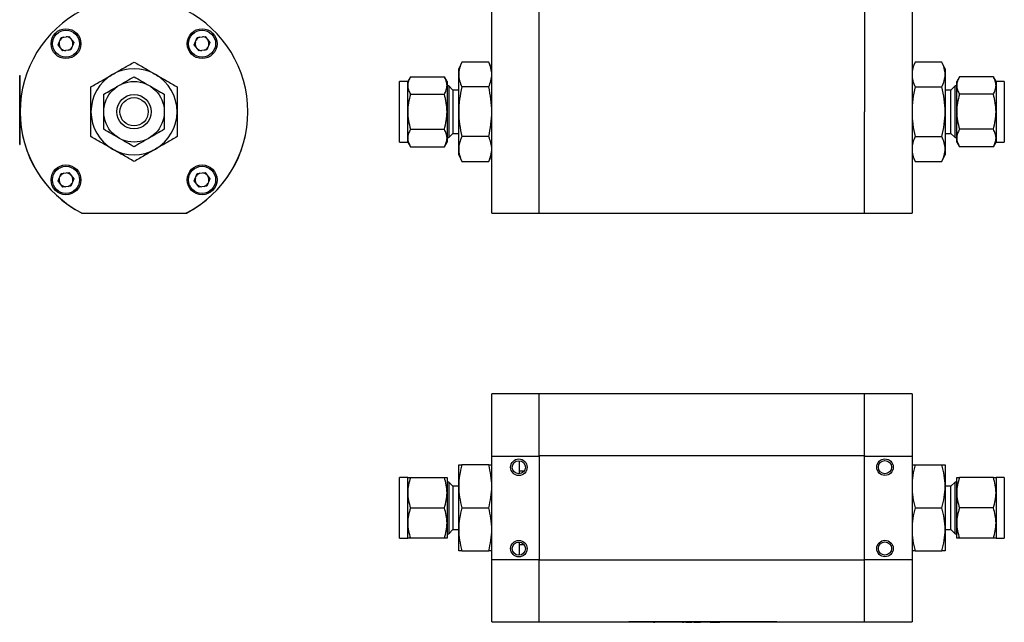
# Model space of a CAD drawing. Header units: inches. Extents: x 1 to 15.3, y 1.1 to 10.4.
# Tile 1 of 12: x 1 to 8.2, y 1.1 to 5.4. Entities that reach past the tile are written whole.
import ezdxf

# ---------------------------------------------------------------- set-up
doc = ezdxf.new("R2010")
doc.units = ezdxf.units.IN
doc.header["$MEASUREMENT"] = 0

msp = doc.modelspace()

# ---------------------------------------------------------------- linework, layer by layer
at = {"color": 7, "linetype": 'Continuous', "lineweight": 25}
for p, q in [((4.4535, 4.0236), (4.4535, 5.496)), ((4.798, 4.7595), (4.798, 5.496)), ((7.1602, 5.496), (7.1602, 4.7595)), ((7.5047, 5.496), (7.5047, 4.0236)), ((1.3055, 5.2463), (1.3272, 5.2989)), ((1.3272, 5.2989), (1.3835, 5.3063)), ((1.3835, 5.3063), (1.4182, 5.2613)), ((2.2935, 5.2463), (2.3152, 5.2989)), ((2.3152, 5.2989), (2.3715, 5.3063)), ((2.3715, 5.3063), (2.4062, 5.2613)), ((1.3401, 5.2013), (1.3055, 5.2463)), ((1.4182, 5.2613), (1.3965, 5.2088)), ((2.3281, 5.2013), (2.2935, 5.2463)), ((2.4062, 5.2613), (2.3845, 5.2088)), ((1.3965, 5.2088), (1.3401, 5.2013)), ((2.3845, 5.2088), (2.3281, 5.2013)), ((4.2361, 5.1207), (4.2135, 5.0723)), ((4.431, 5.1207), (4.2361, 5.1207)), ((4.4535, 5.0723), (4.431, 5.1207)), ((7.5273, 5.1207), (7.5047, 5.0723)), ((7.7222, 5.1207), (7.5273, 5.1207)), ((7.7447, 5.0723), (7.7222, 5.1207)), ((1.0259, 4.5223), (1.0259, 5.0223)), ((1.0259, 5.0223), (1.0284, 5.0223)), ((1.0284, 4.5223), (1.0284, 5.0223)), ((3.8632, 5.0138), (3.8435, 4.9798)), ((3.8632, 5.0138), (4.1089, 5.0138)), ((4.1285, 4.9798), (4.1089, 5.0138)), ((4.2135, 5.0304), (4.2135, 5.0723)), ((4.2135, 4.7598), (4.2135, 5.0304)), ((7.7447, 5.0723), (7.7447, 5.0304)), ((7.7447, 5.0304), (7.7447, 4.7598)), ((7.8494, 5.0138), (7.8297, 4.9798)), ((8.0951, 5.0138), (7.8494, 5.0138)), ((8.1147, 4.9798), (8.0951, 5.0138)), ((1.0257, 4.9733), (1.0257, 4.9794)), ((1.0259, 4.9794), (1.0257, 4.9794)), ((1.0259, 4.9715), (1.0257, 4.9715)), ((1.0257, 4.9525), (1.0259, 4.9525)), ((1.0257, 4.945), (1.0257, 4.9525)), ((1.0257, 4.9429), (1.0259, 4.9429)), ((1.0257, 4.9115), (1.0257, 4.9429)), ((3.8435, 4.9798), (3.7835, 4.9798)), ((3.7835, 4.5398), (3.7835, 4.9798)), ((3.8435, 4.9503), (3.8435, 4.9798)), ((3.8435, 4.7598), (3.8435, 4.9503)), ((4.1285, 4.9798), (4.1285, 4.9503)), ((4.1285, 4.9503), (4.1285, 4.7598)), ((4.1413, 4.9473), (4.1285, 4.9473)), ((4.171, 4.9175), (4.1413, 4.9473)), ((4.1413, 4.9473), (4.1413, 4.6661)), ((4.431, 4.9402), (4.2361, 4.9402)), ((7.5273, 4.9402), (7.7222, 4.9402)), ((7.817, 4.9473), (7.7872, 4.9175)), ((7.8297, 4.9473), (7.817, 4.9473)), ((7.817, 4.8536), (7.817, 4.9473)), ((7.8297, 4.9503), (7.8297, 4.9798)), ((7.8297, 4.7598), (7.8297, 4.9503)), ((8.1747, 4.9798), (8.1147, 4.9798)), ((8.1147, 4.9798), (8.1147, 4.9503)), ((8.1147, 4.9503), (8.1147, 4.7598)), ((8.1747, 4.9798), (8.1747, 4.5398)), ((1.0257, 4.9115), (1.0259, 4.9115)), ((1.0257, 4.9074), (1.0257, 4.9098)), ((1.0259, 4.9074), (1.0257, 4.9074)), ((3.8632, 4.8868), (4.1089, 4.8868)), ((4.2135, 4.9175), (4.171, 4.9175)), ((4.171, 4.9175), (4.171, 4.6021)), ((7.7872, 4.9175), (7.7447, 4.9175)), ((7.7872, 4.6021), (7.7872, 4.9175)), ((8.0951, 4.8868), (7.8494, 4.8868)), ((7.817, 4.5723), (7.817, 4.8536)), ((1.0257, 4.7859), (1.0259, 4.7859)), ((1.0257, 4.7859), (1.0257, 4.7753)), ((1.0257, 4.7647), (1.0257, 4.7753)), ((1.0259, 4.7753), (1.0257, 4.7753)), ((1.0257, 4.7647), (1.0259, 4.7647)), ((1.0257, 4.7541), (1.0257, 4.7647)), ((1.0257, 4.7541), (1.0259, 4.7541)), ((1.0257, 4.7373), (1.0257, 4.7541)), ((1.0259, 4.7373), (1.0257, 4.7373)), ((1.0257, 4.7373), (1.0257, 4.7223)), ((1.0257, 4.7223), (1.0259, 4.7223)), ((1.0257, 4.7148), (1.0257, 4.7223)), ((3.8435, 4.5693), (3.8435, 4.7598)), ((4.1285, 4.7598), (4.1285, 4.5693)), ((4.2135, 4.4892), (4.2135, 4.7598)), ((4.798, 4.025), (4.798, 4.7595)), ((7.1602, 4.025), (7.1602, 4.7595)), ((7.7447, 4.7598), (7.7447, 4.4892)), ((7.8297, 4.5693), (7.8297, 4.7598)), ((8.1147, 4.7598), (8.1147, 4.5693)), ((1.0259, 4.7148), (1.0257, 4.7148)), ((1.0257, 4.7148), (1.0257, 4.7073)), ((1.0257, 4.6923), (1.0257, 4.7073)), ((1.0259, 4.7073), (1.0257, 4.7073)), ((1.0259, 4.6923), (1.0257, 4.6923)), ((1.0257, 4.6755), (1.0257, 4.6923)), ((1.0257, 4.6755), (1.0259, 4.6755)), ((1.0257, 4.6649), (1.0257, 4.6755)), ((1.0257, 4.6649), (1.0257, 4.6543)), ((1.0257, 4.6649), (1.0259, 4.6649)), ((1.0259, 4.6543), (1.0257, 4.6543)), ((1.0257, 4.6543), (1.0257, 4.6436)), ((4.1413, 4.6661), (4.1413, 4.5723)), ((1.0257, 4.6436), (1.0259, 4.6436)), ((3.8632, 4.6328), (4.1089, 4.6328)), ((4.1413, 4.5723), (4.171, 4.6021)), ((4.171, 4.6021), (4.2135, 4.6021)), ((4.431, 4.5794), (4.2361, 4.5794)), ((7.5273, 4.5794), (7.7222, 4.5794)), ((7.7447, 4.6021), (7.7872, 4.6021)), ((7.7872, 4.6021), (7.817, 4.5723)), ((8.0951, 4.6328), (7.8494, 4.6328)), ((1.0259, 4.5223), (1.0284, 4.5223)), ((3.7835, 4.5398), (3.8435, 4.5398)), ((3.8435, 4.5398), (3.8435, 4.5693)), ((3.8435, 4.5398), (3.8632, 4.5058)), ((3.8632, 4.5058), (4.1089, 4.5058)), ((4.1089, 4.5058), (4.1285, 4.5398)), ((4.1285, 4.5723), (4.1413, 4.5723)), ((4.1285, 4.5693), (4.1285, 4.5398)), ((7.817, 4.5723), (7.8297, 4.5723)), ((7.8297, 4.5398), (7.8297, 4.5693)), ((7.8297, 4.5398), (7.8494, 4.5058)), ((8.0951, 4.5058), (7.8494, 4.5058)), ((8.0951, 4.5058), (8.1147, 4.5398)), ((8.1147, 4.5693), (8.1147, 4.5398)), ((8.1147, 4.5398), (8.1747, 4.5398)), ((4.2135, 4.4473), (4.2135, 4.4892)), ((4.2135, 4.4473), (4.2361, 4.399)), ((4.431, 4.399), (4.4535, 4.4473)), ((7.5047, 4.4473), (7.5273, 4.399)), ((7.7222, 4.399), (7.7447, 4.4473)), ((7.7447, 4.4892), (7.7447, 4.4473)), ((4.2361, 4.399), (4.431, 4.399)), ((7.5273, 4.399), (7.7222, 4.399)), ((1.3055, 4.2583), (1.3272, 4.3109)), ((1.3272, 4.3109), (1.3835, 4.3183)), ((1.3835, 4.3183), (1.4182, 4.2733)), ((2.2935, 4.2583), (2.3152, 4.3109)), ((2.3152, 4.3109), (2.3715, 4.3183)), ((2.3715, 4.3183), (2.4062, 4.2733)), ((1.3401, 4.2133), (1.3055, 4.2583)), ((1.3965, 4.2208), (1.3401, 4.2133)), ((1.4182, 4.2733), (1.3965, 4.2208)), ((2.3281, 4.2133), (2.2935, 4.2583)), ((2.3845, 4.2208), (2.3281, 4.2133)), ((2.4062, 4.2733), (2.3845, 4.2208)), ((1.4758, 4.025), (1.4768, 4.025)), ((1.4796, 4.0236), (2.232, 4.0236)), ((2.2348, 4.025), (2.2359, 4.025)), ((4.4535, 4.0236), (4.798, 4.0236)), ((4.798, 4.0236), (4.798, 4.025)), ((4.798, 4.025), (7.1602, 4.025)), ((7.1602, 4.025), (7.1602, 4.0236)), ((7.1602, 4.0236), (7.5047, 4.0236)), ((4.798, 2.7122), (4.4535, 2.7122)), ((4.4535, 2.2616), (4.4535, 2.7122)), ((7.1602, 2.7122), (4.798, 2.7122)), ((4.798, 2.2655), (4.798, 2.7122)), ((7.5047, 2.7122), (7.1602, 2.7122)), ((7.1602, 2.2655), (7.1602, 2.7122)), ((7.5047, 2.7122), (7.5047, 2.2616)), ((4.4535, 2.2616), (4.798, 2.2616)), ((4.4535, 1.5092), (4.4535, 2.2616)), ((4.798, 2.2616), (4.798, 2.2655)), ((4.798, 2.2655), (7.1602, 2.2655)), ((4.798, 2.2644), (4.798, 2.2655)), ((4.798, 2.2616), (4.798, 1.5092)), ((7.1602, 2.2655), (7.1602, 2.2616)), ((7.1602, 2.2655), (7.1602, 2.2644)), ((7.1602, 2.2616), (7.5047, 2.2616)), ((7.1602, 1.5092), (7.1602, 2.2616)), ((7.5047, 2.2616), (7.5047, 1.5092)), ((4.2135, 2.0417), (4.2135, 2.1979)), ((4.431, 2.1979), (4.2361, 2.1979)), ((4.6876, 2.1511), (4.6535, 2.1511)), ((7.5273, 2.1979), (7.7222, 2.1979)), ((7.7447, 2.1979), (7.7447, 2.0417)), ((3.8435, 2.1054), (3.7835, 2.1054)), ((3.7835, 1.6654), (3.7835, 2.1054)), ((3.8435, 1.9954), (3.8435, 2.1054)), ((3.8632, 2.1054), (4.1089, 2.1054)), ((4.1285, 2.1054), (4.1285, 1.9954)), ((7.8297, 1.9954), (7.8297, 2.1054)), ((8.0951, 2.1054), (7.8494, 2.1054)), ((8.1747, 2.1054), (8.1147, 2.1054)), ((8.1147, 2.1054), (8.1147, 1.9954)), ((8.1747, 2.1054), (8.1747, 1.6949)), ((4.1413, 2.0729), (4.1285, 2.0729)), ((4.171, 2.0432), (4.1413, 2.0729)), ((4.1413, 2.0729), (4.1413, 2.0478)), ((4.1413, 2.0478), (4.1413, 1.6979)), ((4.2135, 2.0432), (4.171, 2.0432)), ((4.171, 2.0432), (4.171, 1.7277)), ((4.2135, 1.7292), (4.2135, 2.0417)), ((7.7872, 2.0432), (7.7447, 2.0432)), ((7.7447, 2.0417), (7.7447, 1.7292)), ((7.817, 2.0729), (7.7872, 2.0432)), ((7.7872, 1.7488), (7.7872, 2.0432)), ((7.8297, 2.0729), (7.817, 2.0729)), ((7.817, 1.6979), (7.817, 2.0729)), ((3.8435, 1.7754), (3.8435, 1.9954)), ((4.1285, 1.9954), (4.1285, 1.7754)), ((7.8297, 1.7754), (7.8297, 1.9954)), ((8.1147, 1.9954), (8.1147, 1.7754)), ((3.8632, 1.8854), (4.1089, 1.8854)), ((4.2361, 1.8854), (4.431, 1.8854)), ((7.5273, 1.8854), (7.7222, 1.8854)), ((8.0951, 1.8854), (7.8494, 1.8854)), ((3.8435, 1.6654), (3.8435, 1.7754)), ((4.1285, 1.7754), (4.1285, 1.6654)), ((4.1413, 1.6979), (4.171, 1.7277)), ((4.171, 1.7277), (4.2135, 1.7277)), ((4.2135, 1.5729), (4.2135, 1.7292)), ((7.7447, 1.7292), (7.7447, 1.5729)), ((7.7447, 1.7277), (7.7872, 1.7277)), ((7.7872, 1.7277), (7.7872, 1.7488)), ((7.7872, 1.7277), (7.817, 1.6979)), ((7.8297, 1.6654), (7.8297, 1.7754)), ((8.1147, 1.7754), (8.1147, 1.6654)), ((3.7835, 1.6654), (3.8435, 1.6654)), ((4.1089, 1.6654), (3.8632, 1.6654)), ((4.1285, 1.6979), (4.1413, 1.6979)), ((7.817, 1.6979), (7.8297, 1.6979)), ((8.0951, 1.6654), (7.8494, 1.6654)), ((8.1147, 1.6654), (8.1747, 1.6654)), ((8.1747, 1.6949), (8.1747, 1.6654)), ((4.2361, 1.5729), (4.431, 1.5729)), ((4.6535, 1.6198), (4.6871, 1.6198)), ((7.5273, 1.5729), (7.7222, 1.5729)), ((4.4535, 1.0587), (4.4535, 1.5092)), ((4.798, 1.5092), (4.4535, 1.5092)), ((4.798, 1.5054), (4.798, 1.5092)), ((4.798, 1.5054), (4.798, 1.5064)), ((7.1602, 1.5054), (4.798, 1.5054)), ((4.798, 1.0587), (4.798, 1.5054)), ((7.5047, 1.5092), (7.1602, 1.5092)), ((7.1602, 1.5092), (7.1602, 1.5054)), ((7.1602, 1.5064), (7.1602, 1.5054)), ((7.1602, 1.0587), (7.1602, 1.5054)), ((7.5047, 1.5092), (7.5047, 1.0587)), ((4.4535, 1.0587), (4.798, 1.0587)), ((4.798, 1.0587), (7.1602, 1.0587)), ((6.5233, 1.058), (5.4483, 1.058)), ((5.4483, 1.0555), (5.4483, 1.058)), ((6.5233, 1.0555), (5.4483, 1.0555)), ((5.4857, 1.0555), (5.4857, 1.0553)), ((5.6052, 1.0553), (5.4857, 1.0553)), ((5.6052, 1.0553), (5.6052, 1.0555)), ((5.6158, 1.0553), (5.6052, 1.0553)), ((5.6158, 1.0553), (5.6158, 1.0555)), ((5.6264, 1.0553), (5.6158, 1.0553)), ((5.6264, 1.0555), (5.6264, 1.0553)), ((5.6264, 1.0553), (5.637, 1.0553)), ((5.637, 1.0553), (5.637, 1.0555)), ((5.7081, 1.0553), (5.637, 1.0553)), ((5.7081, 1.0555), (5.7081, 1.0553)), ((5.7087, 1.0553), (5.7087, 1.0555)), ((5.709, 1.0553), (5.7087, 1.0553)), ((5.709, 1.0553), (5.709, 1.0555)), ((5.715, 1.0553), (5.709, 1.0553)), ((5.715, 1.0553), (5.715, 1.0555)), ((5.7164, 1.0553), (5.715, 1.0553)), ((5.7164, 1.0553), (5.7164, 1.0555)), ((5.7748, 1.0553), (5.7748, 1.0555)), ((5.7861, 1.0553), (5.7748, 1.0553)), ((5.7861, 1.0553), (5.7861, 1.0555)), ((5.81, 1.0553), (5.7861, 1.0553)), ((5.81, 1.0553), (5.81, 1.0555)), ((5.8201, 1.0553), (5.81, 1.0553)), ((5.8201, 1.0553), (5.8201, 1.0555)), ((5.8355, 1.0553), (5.8355, 1.0555)), ((5.8355, 1.0553), (5.8465, 1.0553)), ((5.8465, 1.0553), (5.8465, 1.0555)), ((5.8618, 1.0555), (5.8618, 1.0553)), ((5.8618, 1.0553), (5.8731, 1.0553)), ((5.8731, 1.0553), (5.8731, 1.0555)), ((5.8731, 1.0553), (5.897, 1.0553)), ((5.897, 1.0553), (5.897, 1.0555)), ((5.897, 1.0553), (5.9071, 1.0553)), ((5.9071, 1.0553), (5.9071, 1.0555)), ((5.9214, 1.0553), (5.9214, 1.0555)), ((5.9214, 1.0553), (5.9327, 1.0553)), ((5.9327, 1.0555), (5.9327, 1.0553)), ((5.9327, 1.0553), (5.9338, 1.0553)), ((5.9338, 1.0553), (5.9338, 1.0555)), ((5.9338, 1.0553), (5.9344, 1.0553)), ((5.9344, 1.0553), (5.9344, 1.0555)), ((5.9344, 1.0553), (5.9425, 1.0553)), ((5.9425, 1.0553), (5.9425, 1.0555)), ((5.9425, 1.0553), (5.9577, 1.0553)), ((5.9577, 1.0553), (5.9577, 1.0555)), ((5.9577, 1.0553), (5.9684, 1.0553)), ((5.9684, 1.0553), (5.9684, 1.0555)), ((5.9829, 1.0555), (5.9829, 1.0553)), ((5.9922, 1.0553), (5.9829, 1.0553)), ((5.9922, 1.0553), (5.9922, 1.0555)), ((5.9972, 1.0553), (5.9922, 1.0553)), ((5.9972, 1.0553), (5.9972, 1.0555)), ((6.0247, 1.0553), (5.9972, 1.0553)), ((6.0247, 1.0553), (6.0247, 1.0555)), ((6.0296, 1.0553), (6.0247, 1.0553)), ((6.0296, 1.0553), (6.0296, 1.0555)), ((6.0389, 1.0553), (6.0296, 1.0553)), ((6.0389, 1.0553), (6.0389, 1.0555)), ((6.0389, 1.0553), (6.0535, 1.0553)), ((6.0535, 1.0553), (6.0535, 1.0555)), ((6.0535, 1.0553), (6.0624, 1.0553)), ((6.0624, 1.0553), (6.0624, 1.0555)), ((6.0624, 1.0553), (6.0731, 1.0553)), ((6.0731, 1.0553), (6.0731, 1.0555)), ((6.0731, 1.0553), (6.0838, 1.0553)), ((6.0838, 1.0553), (6.0838, 1.0555)), ((6.0838, 1.0553), (6.0927, 1.0553)), ((6.0927, 1.0553), (6.0927, 1.0555)), ((6.0927, 1.0553), (6.1099, 1.0553)), ((6.1099, 1.0553), (6.1099, 1.0555)), ((6.1754, 1.0555), (6.1754, 1.0553)), ((6.2627, 1.0553), (6.1754, 1.0553)), ((6.2627, 1.0553), (6.2627, 1.0555)), ((6.5233, 1.058), (6.5233, 1.0555)), ((7.1602, 1.0587), (7.5047, 1.0587))]:
    msp.add_line(p, q, dxfattribs=at)
for centre, radius in [((1.3617, 5.2539), 0.1083), ((2.35, 5.2539), 0.1083), ((1.3618, 5.2538), 0.0984), ((2.3498, 5.2538), 0.0984), ((1.8558, 4.7598), 0.22), ((1.8558, 4.7598), 0.125), ((1.8558, 4.7598), 0.1025), ((1.3617, 4.2657), 0.1083), ((1.3618, 4.2658), 0.0984), ((2.35, 4.2657), 0.1083), ((2.3498, 4.2658), 0.0984), ((4.65, 2.1804), 0.06), ((4.65, 2.1804), 0.0477), ((7.3082, 2.181), 0.06), ((7.3082, 2.181), 0.0477), ((4.65, 1.5899), 0.06), ((7.3082, 1.5904), 0.06), ((4.65, 1.5899), 0.0477), ((7.3082, 1.5904), 0.0477)]:
    msp.add_circle(centre, radius, dxfattribs=at)
for centre, radius, start, end in [((1.8558, 4.7598), 0.8268, 117.06685, 242.93315), ((1.8558, 4.7598), 0.8268, 297.06685, 62.93315), ((1.3618, 5.2538), 0.05, 107.4559, 147.64754), ((1.3618, 5.2538), 0.05, 47.4559, 87.64754), ((2.3498, 5.2538), 0.05, 107.4559, 147.64754), ((2.3498, 5.2538), 0.05, 47.4559, 87.64754), ((1.3618, 5.2538), 0.05, 167.4559, 207.64754), ((1.3618, 5.2538), 0.05, 287.4559, 327.64754), ((1.3618, 5.2538), 0.05, 347.4559, 27.64754), ((2.3498, 5.2538), 0.05, 167.4559, 207.64754), ((2.3498, 5.2538), 0.05, 287.4559, 327.64754), ((2.3498, 5.2538), 0.05, 347.4559, 27.64754), ((1.3618, 5.2538), 0.05, 227.4559, 267.64754), ((2.3498, 5.2538), 0.05, 227.4559, 267.64754), ((1.8558, 4.7598), 0.3125, 120, 180), ((1.8558, 4.7598), 0.3125, 60, 120), ((1.8558, 4.7598), 0.3125, 0, 60), ((1.8558, 4.7593), 0.8268, 179.98149, 242.63486), ((1.8558, 4.7598), 0.3125, 180, 240), ((1.8558, 4.7598), 0.3125, 300, 0), ((1.8558, 4.7593), 0.8268, 297.36514, 0.0185), ((1.8558, 4.7598), 0.3125, 240, 300), ((1.3618, 4.2658), 0.05, 107.4559, 147.64754), ((1.3618, 4.2658), 0.05, 47.4559, 87.64754), ((2.3498, 4.2658), 0.05, 107.4559, 147.64754), ((2.3498, 4.2658), 0.05, 47.4559, 87.64754), ((1.3618, 4.2658), 0.05, 167.4559, 207.64754), ((1.3618, 4.2658), 0.05, 227.4559, 267.64754), ((1.3618, 4.2658), 0.05, 287.4559, 327.64754), ((1.3618, 4.2658), 0.05, 347.4559, 27.64754), ((2.3498, 4.2658), 0.05, 167.4559, 207.64754), ((2.3498, 4.2658), 0.05, 227.4559, 267.64754), ((2.3498, 4.2658), 0.05, 287.4559, 327.64754), ((2.3498, 4.2658), 0.05, 347.4559, 27.64754)]:
    msp.add_arc(centre, radius, start, end, dxfattribs=at)
for points, knots in [([(1.6996, 5.0304), (1.726, 5.0457), (1.7522, 5.0608), (1.8043, 5.0909), (1.8301, 5.1058), (1.8558, 5.1207)], [0, 0, 0, 0, 0.5, 0.5, 1, 1, 1, 1]), ([(1.8558, 5.1207), (1.8815, 5.1058), (1.9074, 5.0909), (1.9594, 5.0608), (1.9856, 5.0457), (2.0121, 5.0304)], [0, 0, 0, 0, 0.5, 0.5, 1, 1, 1, 1]), ([(4.2361, 5.1207), (4.2292, 5.1058), (4.2235, 5.0909), (4.2157, 5.0608), (4.2135, 5.0457), (4.2135, 5.0304)], [0, 0, 0, 0, 0.5, 0.5, 1, 1, 1, 1]), ([(4.4535, 5.0304), (4.4535, 5.0457), (4.4514, 5.0608), (4.4436, 5.0909), (4.4379, 5.1058), (4.431, 5.1207)], [0, 0, 0, 0, 0.5, 0.5, 1, 1, 1, 1]), ([(7.5273, 5.1207), (7.5203, 5.1058), (7.5147, 5.0909), (7.5068, 5.0608), (7.5047, 5.0457), (7.5047, 5.0304)], [0, 0, 0, 0, 0.5, 0.5, 1, 1, 1, 1]), ([(7.7447, 5.0304), (7.7447, 5.0457), (7.7426, 5.0608), (7.7348, 5.0909), (7.7291, 5.1058), (7.7222, 5.1207)], [0, 0, 0, 0, 0.5, 0.5, 1, 1, 1, 1]), ([(1.5433, 4.9402), (1.569, 4.9551), (1.5949, 4.97), (1.6469, 5), (1.6731, 5.0152), (1.6996, 5.0304)], [0, 0, 0, 0, 0.5, 0.5, 1, 1, 1, 1]), ([(1.7458, 4.9503), (1.7646, 4.9612), (1.7831, 4.9719), (1.8197, 4.993), (1.8379, 5.0035), (1.8558, 5.0138)], [0, 0, 0, 0, 0.5, 0.5, 1, 1, 1, 1]), ([(1.8558, 5.0138), (1.8738, 5.0035), (1.8919, 4.993), (1.9285, 4.9719), (1.947, 4.9612), (1.9658, 4.9503)], [0, 0, 0, 0, 0.5, 0.5, 1, 1, 1, 1]), ([(2.0121, 5.0304), (2.0385, 5.0152), (2.0647, 5), (2.1168, 4.97), (2.1426, 4.9551), (2.1683, 4.9402)], [0, 0, 0, 0, 0.5, 0.5, 1, 1, 1, 1]), ([(3.8632, 5.0138), (3.8572, 5.0035), (3.8523, 4.993), (3.8454, 4.9719), (3.8435, 4.9612), (3.8435, 4.9503)], [0, 0, 0, 0, 0.5, 0.5, 1, 1, 1, 1]), ([(4.1285, 4.9503), (4.1285, 4.9612), (4.1267, 4.9719), (4.1198, 4.993), (4.1149, 5.0035), (4.1089, 5.0138)], [0, 0, 0, 0, 0.5, 0.5, 1, 1, 1, 1]), ([(4.2135, 5.0304), (4.2135, 5.0152), (4.2157, 5), (4.2235, 4.97), (4.2292, 4.9551), (4.2361, 4.9402)], [0, 0, 0, 0, 0.5, 0.5, 1, 1, 1, 1]), ([(4.431, 4.9402), (4.4379, 4.9551), (4.4436, 4.97), (4.4514, 5), (4.4535, 5.0152), (4.4535, 5.0304)], [0, 0, 0, 0, 0.5, 0.5, 1, 1, 1, 1]), ([(7.5047, 5.0304), (7.5047, 5.0152), (7.5068, 5), (7.5147, 4.97), (7.5203, 4.9551), (7.5273, 4.9402)], [0, 0, 0, 0, 0.5, 0.5, 1, 1, 1, 1]), ([(7.7222, 4.9402), (7.7291, 4.9551), (7.7348, 4.97), (7.7426, 5), (7.7447, 5.0152), (7.7447, 5.0304)], [0, 0, 0, 0, 0.5, 0.5, 1, 1, 1, 1]), ([(7.8494, 5.0138), (7.8434, 5.0035), (7.8384, 4.993), (7.8316, 4.9719), (7.8297, 4.9612), (7.8297, 4.9503)], [0, 0, 0, 0, 0.5, 0.5, 1, 1, 1, 1]), ([(8.1147, 4.9503), (8.1147, 4.9612), (8.1128, 4.9719), (8.106, 4.993), (8.1011, 5.0035), (8.0951, 5.0138)], [0, 0, 0, 0, 0.5, 0.5, 1, 1, 1, 1]), ([(1.0257, 4.9525), (1.0257, 4.9552), (1.0257, 4.9607), (1.0257, 4.967), (1.0257, 4.9709), (1.0257, 4.9712), (1.0257, 4.9713)], [0, 0, 0, 0, 0.2811075, 0.5609572, 0.8414245, 1, 1, 1, 1]), ([(1.5433, 4.7598), (1.5433, 4.7903), (1.5433, 4.8206), (1.5433, 4.8807), (1.5433, 4.9106), (1.5433, 4.9402)], [0, 0, 0, 0, 0.5, 0.5, 1, 1, 1, 1]), ([(1.6358, 4.8868), (1.6538, 4.8972), (1.6719, 4.9077), (1.7085, 4.9288), (1.727, 4.9395), (1.7458, 4.9503)], [0, 0, 0, 0, 0.5, 0.5, 1, 1, 1, 1]), ([(1.9658, 4.9503), (1.9846, 4.9395), (2.0031, 4.9288), (2.0397, 4.9077), (2.0579, 4.8972), (2.0758, 4.8868)], [0, 0, 0, 0, 0.5, 0.5, 1, 1, 1, 1]), ([(2.1683, 4.9402), (2.1683, 4.9106), (2.1683, 4.8807), (2.1683, 4.8206), (2.1683, 4.7903), (2.1683, 4.7598)], [0, 0, 0, 0, 0.5, 0.5, 1, 1, 1, 1]), ([(3.8435, 4.9503), (3.8435, 4.9395), (3.8454, 4.9288), (3.8523, 4.9077), (3.8572, 4.8972), (3.8632, 4.8868)], [0, 0, 0, 0, 0.5, 0.5, 1, 1, 1, 1]), ([(4.1089, 4.8868), (4.1149, 4.8972), (4.1198, 4.9077), (4.1267, 4.9288), (4.1285, 4.9395), (4.1285, 4.9503)], [0, 0, 0, 0, 0.5, 0.5, 1, 1, 1, 1]), ([(4.2361, 4.9402), (4.2292, 4.9106), (4.2235, 4.8807), (4.2157, 4.8206), (4.2135, 4.7903), (4.2135, 4.7598)], [0, 0, 0, 0, 0.5, 0.5, 1, 1, 1, 1]), ([(4.4535, 4.7598), (4.4535, 4.7903), (4.4514, 4.8206), (4.4436, 4.8807), (4.4379, 4.9106), (4.431, 4.9402)], [0, 0, 0, 0, 0.5, 0.5, 1, 1, 1, 1]), ([(7.5273, 4.9402), (7.5203, 4.9106), (7.5147, 4.8807), (7.5068, 4.8206), (7.5047, 4.7903), (7.5047, 4.7598)], [0, 0, 0, 0, 0.5, 0.5, 1, 1, 1, 1]), ([(7.7447, 4.7598), (7.7447, 4.7903), (7.7426, 4.8206), (7.7348, 4.8807), (7.7291, 4.9106), (7.7222, 4.9402)], [0, 0, 0, 0, 0.5, 0.5, 1, 1, 1, 1]), ([(7.8297, 4.9503), (7.8297, 4.9395), (7.8316, 4.9288), (7.8384, 4.9077), (7.8434, 4.8972), (7.8494, 4.8868)], [0, 0, 0, 0, 0.5, 0.5, 1, 1, 1, 1]), ([(8.0951, 4.8868), (8.1011, 4.8972), (8.106, 4.9077), (8.1128, 4.9288), (8.1147, 4.9395), (8.1147, 4.9503)], [0, 0, 0, 0, 0.5, 0.5, 1, 1, 1, 1]), ([(1.6358, 4.7598), (1.6358, 4.7815), (1.6358, 4.8029), (1.6358, 4.8452), (1.6358, 4.8661), (1.6358, 4.8868)], [0, 0, 0, 0, 0.5, 0.5, 1, 1, 1, 1]), ([(2.0758, 4.8868), (2.0758, 4.8661), (2.0758, 4.8452), (2.0758, 4.8029), (2.0758, 4.7815), (2.0758, 4.7598)], [0, 0, 0, 0, 0.5, 0.5, 1, 1, 1, 1]), ([(3.8632, 4.8868), (3.8572, 4.8661), (3.8523, 4.8452), (3.8454, 4.8029), (3.8435, 4.7815), (3.8435, 4.7598)], [0, 0, 0, 0, 0.5, 0.5, 1, 1, 1, 1]), ([(4.1285, 4.7598), (4.1285, 4.7815), (4.1267, 4.8029), (4.1198, 4.8452), (4.1149, 4.8661), (4.1089, 4.8868)], [0, 0, 0, 0, 0.5, 0.5, 1, 1, 1, 1]), ([(7.8494, 4.8868), (7.8434, 4.8661), (7.8384, 4.8452), (7.8316, 4.8029), (7.8297, 4.7815), (7.8297, 4.7598)], [0, 0, 0, 0, 0.5, 0.5, 1, 1, 1, 1]), ([(8.1147, 4.7598), (8.1147, 4.7815), (8.1128, 4.8029), (8.106, 4.8452), (8.1011, 4.8661), (8.0951, 4.8868)], [0, 0, 0, 0, 0.5, 0.5, 1, 1, 1, 1]), ([(1.5433, 4.5794), (1.5433, 4.6091), (1.5433, 4.6389), (1.5433, 4.699), (1.5433, 4.7293), (1.5433, 4.7598)], [0, 0, 0, 0, 0.5, 0.5, 1, 1, 1, 1]), ([(1.6358, 4.6328), (1.6358, 4.6535), (1.6358, 4.6745), (1.6358, 4.7167), (1.6358, 4.7381), (1.6358, 4.7598)], [0, 0, 0, 0, 0.5, 0.5, 1, 1, 1, 1]), ([(2.0758, 4.7598), (2.0758, 4.7381), (2.0758, 4.7167), (2.0758, 4.6745), (2.0758, 4.6535), (2.0758, 4.6328)], [0, 0, 0, 0, 0.5, 0.5, 1, 1, 1, 1]), ([(2.1683, 4.7598), (2.1683, 4.7293), (2.1683, 4.699), (2.1683, 4.6389), (2.1683, 4.6091), (2.1683, 4.5794)], [0, 0, 0, 0, 0.5, 0.5, 1, 1, 1, 1]), ([(3.8435, 4.7598), (3.8435, 4.7381), (3.8454, 4.7167), (3.8523, 4.6745), (3.8572, 4.6535), (3.8632, 4.6328)], [0, 0, 0, 0, 0.5, 0.5, 1, 1, 1, 1]), ([(4.1089, 4.6328), (4.1149, 4.6535), (4.1198, 4.6745), (4.1267, 4.7167), (4.1285, 4.7381), (4.1285, 4.7598)], [0, 0, 0, 0, 0.5, 0.5, 1, 1, 1, 1]), ([(4.2135, 4.7598), (4.2135, 4.7293), (4.2157, 4.699), (4.2235, 4.6389), (4.2292, 4.6091), (4.2361, 4.5794)], [0, 0, 0, 0, 0.5, 0.5, 1, 1, 1, 1]), ([(4.431, 4.5794), (4.4379, 4.6091), (4.4436, 4.6389), (4.4514, 4.699), (4.4535, 4.7293), (4.4535, 4.7598)], [0, 0, 0, 0, 0.5, 0.5, 1, 1, 1, 1]), ([(7.5047, 4.7598), (7.5047, 4.7293), (7.5068, 4.699), (7.5147, 4.6389), (7.5203, 4.6091), (7.5273, 4.5794)], [0, 0, 0, 0, 0.5, 0.5, 1, 1, 1, 1]), ([(7.7222, 4.5794), (7.7291, 4.6091), (7.7348, 4.6389), (7.7426, 4.699), (7.7447, 4.7293), (7.7447, 4.7598)], [0, 0, 0, 0, 0.5, 0.5, 1, 1, 1, 1]), ([(7.8297, 4.7598), (7.8297, 4.7381), (7.8316, 4.7167), (7.8384, 4.6745), (7.8434, 4.6535), (7.8494, 4.6328)], [0, 0, 0, 0, 0.5, 0.5, 1, 1, 1, 1]), ([(8.0951, 4.6328), (8.1011, 4.6535), (8.106, 4.6745), (8.1128, 4.7167), (8.1147, 4.7381), (8.1147, 4.7598)], [0, 0, 0, 0, 0.5, 0.5, 1, 1, 1, 1]), ([(1.6996, 4.4892), (1.6731, 4.5044), (1.6469, 4.5196), (1.5949, 4.5496), (1.569, 4.5645), (1.5433, 4.5794)], [0, 0, 0, 0, 0.5, 0.5, 1, 1, 1, 1]), ([(1.7458, 4.5693), (1.727, 4.5801), (1.7085, 4.5908), (1.6719, 4.612), (1.6538, 4.6224), (1.6358, 4.6328)], [0, 0, 0, 0, 0.5, 0.5, 1, 1, 1, 1]), ([(2.0758, 4.6328), (2.0579, 4.6224), (2.0397, 4.612), (2.0031, 4.5908), (1.9846, 4.5801), (1.9658, 4.5693)], [0, 0, 0, 0, 0.5, 0.5, 1, 1, 1, 1]), ([(2.1683, 4.5794), (2.1426, 4.5645), (2.1168, 4.5496), (2.0647, 4.5196), (2.0385, 4.5044), (2.0121, 4.4892)], [0, 0, 0, 0, 0.5, 0.5, 1, 1, 1, 1]), ([(3.8632, 4.6328), (3.8572, 4.6224), (3.8523, 4.612), (3.8454, 4.5908), (3.8435, 4.5801), (3.8435, 4.5693)], [0, 0, 0, 0, 0.5, 0.5, 1, 1, 1, 1]), ([(4.1285, 4.5693), (4.1285, 4.5801), (4.1267, 4.5908), (4.1198, 4.612), (4.1149, 4.6224), (4.1089, 4.6328)], [0, 0, 0, 0, 0.5, 0.5, 1, 1, 1, 1]), ([(4.2361, 4.5794), (4.2292, 4.5645), (4.2235, 4.5496), (4.2157, 4.5196), (4.2135, 4.5044), (4.2135, 4.4892)], [0, 0, 0, 0, 0.5, 0.5, 1, 1, 1, 1]), ([(4.4535, 4.4892), (4.4535, 4.5044), (4.4514, 4.5196), (4.4436, 4.5496), (4.4379, 4.5645), (4.431, 4.5794)], [0, 0, 0, 0, 0.5, 0.5, 1, 1, 1, 1]), ([(7.5273, 4.5794), (7.5203, 4.5645), (7.5147, 4.5496), (7.5068, 4.5196), (7.5047, 4.5044), (7.5047, 4.4892)], [0, 0, 0, 0, 0.5, 0.5, 1, 1, 1, 1]), ([(7.7447, 4.4892), (7.7447, 4.5044), (7.7426, 4.5196), (7.7348, 4.5496), (7.7291, 4.5645), (7.7222, 4.5794)], [0, 0, 0, 0, 0.5, 0.5, 1, 1, 1, 1]), ([(7.8494, 4.6328), (7.8434, 4.6224), (7.8384, 4.612), (7.8316, 4.5908), (7.8297, 4.5801), (7.8297, 4.5693)], [0, 0, 0, 0, 0.5, 0.5, 1, 1, 1, 1]), ([(8.1147, 4.5693), (8.1147, 4.5801), (8.1128, 4.5908), (8.106, 4.612), (8.1011, 4.6224), (8.0951, 4.6328)], [0, 0, 0, 0, 0.5, 0.5, 1, 1, 1, 1]), ([(1.8558, 4.5058), (1.8379, 4.5161), (1.8197, 4.5266), (1.7831, 4.5478), (1.7646, 4.5584), (1.7458, 4.5693)], [0, 0, 0, 0, 0.5, 0.5, 1, 1, 1, 1]), ([(1.9658, 4.5693), (1.947, 4.5584), (1.9285, 4.5478), (1.8919, 4.5266), (1.8738, 4.5161), (1.8558, 4.5058)], [0, 0, 0, 0, 0.5, 0.5, 1, 1, 1, 1]), ([(3.8435, 4.5693), (3.8435, 4.5584), (3.8454, 4.5478), (3.8523, 4.5266), (3.8572, 4.5161), (3.8632, 4.5058)], [0, 0, 0, 0, 0.5, 0.5, 1, 1, 1, 1]), ([(4.1089, 4.5058), (4.1149, 4.5161), (4.1198, 4.5266), (4.1267, 4.5478), (4.1285, 4.5584), (4.1285, 4.5693)], [0, 0, 0, 0, 0.5, 0.5, 1, 1, 1, 1]), ([(7.8297, 4.5693), (7.8297, 4.5584), (7.8316, 4.5478), (7.8384, 4.5266), (7.8434, 4.5161), (7.8494, 4.5058)], [0, 0, 0, 0, 0.5, 0.5, 1, 1, 1, 1]), ([(8.0951, 4.5058), (8.1011, 4.5161), (8.106, 4.5266), (8.1128, 4.5478), (8.1147, 4.5584), (8.1147, 4.5693)], [0, 0, 0, 0, 0.5, 0.5, 1, 1, 1, 1]), ([(1.8558, 4.399), (1.8301, 4.4138), (1.8043, 4.4287), (1.7522, 4.4588), (1.726, 4.4739), (1.6996, 4.4892)], [0, 0, 0, 0, 0.5, 0.5, 1, 1, 1, 1]), ([(2.0121, 4.4892), (1.9856, 4.4739), (1.9594, 4.4588), (1.9074, 4.4287), (1.8815, 4.4138), (1.8558, 4.399)], [0, 0, 0, 0, 0.5, 0.5, 1, 1, 1, 1]), ([(4.2135, 4.4892), (4.2135, 4.4739), (4.2157, 4.4588), (4.2235, 4.4287), (4.2292, 4.4138), (4.2361, 4.399)], [0, 0, 0, 0, 0.5, 0.5, 1, 1, 1, 1]), ([(4.431, 4.399), (4.4379, 4.4138), (4.4436, 4.4287), (4.4514, 4.4588), (4.4535, 4.4739), (4.4535, 4.4892)], [0, 0, 0, 0, 0.5, 0.5, 1, 1, 1, 1]), ([(7.5047, 4.4892), (7.5047, 4.4739), (7.5068, 4.4588), (7.5147, 4.4287), (7.5203, 4.4138), (7.5273, 4.399)], [0, 0, 0, 0, 0.5, 0.5, 1, 1, 1, 1]), ([(7.7222, 4.399), (7.7291, 4.4138), (7.7348, 4.4287), (7.7426, 4.4588), (7.7447, 4.4739), (7.7447, 4.4892)], [0, 0, 0, 0, 0.5, 0.5, 1, 1, 1, 1]), ([(4.6535, 2.1329), (4.6535, 2.1407), (4.6535, 2.1486), (4.6535, 2.1603), (4.6535, 2.1642), (4.6535, 2.1702), (4.6535, 2.1722), (4.6535, 2.1752), (4.6535, 2.1762), (4.6535, 2.1783), (4.6535, 2.1794), (4.6535, 2.1817), (4.6535, 2.1828), (4.6535, 2.1849), (4.6535, 2.1859), (4.6535, 2.1889), (4.6535, 2.1909), (4.6535, 2.1968), (4.6535, 2.2007), (4.6535, 2.2124), (4.6535, 2.2202), (4.6535, 2.228)], [0, 0, 0, 0, 0.25, 0.25, 0.375, 0.375, 0.4375, 0.4375, 0.46875, 0.46875, 0.5, 0.5, 0.53125, 0.53125, 0.5625, 0.5625, 0.625, 0.625, 0.75, 0.75, 1, 1, 1, 1]), ([(4.2361, 2.1979), (4.2292, 2.1722), (4.2235, 2.1464), (4.2157, 2.0944), (4.2135, 2.0681), (4.2135, 2.0417)], [0, 0, 0, 0, 0.5, 0.5, 1, 1, 1, 1]), ([(4.2135, 2.1979), (4.2135, 2.1979), (4.2157, 2.1979), (4.2235, 2.1979), (4.2292, 2.1979), (4.2361, 2.1979)], [0, 0, 0, 0, 0.5, 0.5, 1, 1, 1, 1]), ([(4.4535, 2.0417), (4.4535, 2.0681), (4.4514, 2.0944), (4.4436, 2.1464), (4.4379, 2.1722), (4.431, 2.1979)], [0, 0, 0, 0, 0.5, 0.5, 1, 1, 1, 1]), ([(4.431, 2.1979), (4.4379, 2.1979), (4.4436, 2.1979), (4.4514, 2.1979), (4.4535, 2.1979), (4.4535, 2.1979)], [0, 0, 0, 0, 0.5, 0.5, 1, 1, 1, 1]), ([(7.5273, 2.1979), (7.5203, 2.1722), (7.5147, 2.1464), (7.5068, 2.0944), (7.5047, 2.0681), (7.5047, 2.0417)], [0, 0, 0, 0, 0.5, 0.5, 1, 1, 1, 1]), ([(7.5047, 2.1979), (7.5047, 2.1979), (7.5068, 2.1979), (7.5147, 2.1979), (7.5203, 2.1979), (7.5273, 2.1979)], [0, 0, 0, 0, 0.5, 0.5, 1, 1, 1, 1]), ([(7.7447, 2.0417), (7.7447, 2.0681), (7.7426, 2.0944), (7.7348, 2.1464), (7.7291, 2.1722), (7.7222, 2.1979)], [0, 0, 0, 0, 0.5, 0.5, 1, 1, 1, 1]), ([(7.7222, 2.1979), (7.7291, 2.1979), (7.7348, 2.1979), (7.7426, 2.1979), (7.7447, 2.1979), (7.7447, 2.1979)], [0, 0, 0, 0, 0.5, 0.5, 1, 1, 1, 1]), ([(3.8632, 2.1054), (3.8572, 2.0875), (3.8523, 2.0694), (3.8454, 2.0327), (3.8435, 2.0142), (3.8435, 1.9954)], [0, 0, 0, 0, 0.5, 0.5, 1, 1, 1, 1]), ([(3.8435, 2.1054), (3.8435, 2.1054), (3.8454, 2.1054), (3.8523, 2.1054), (3.8572, 2.1054), (3.8632, 2.1054)], [0, 0, 0, 0, 0.5, 0.5, 1, 1, 1, 1]), ([(4.1285, 1.9954), (4.1285, 2.0142), (4.1267, 2.0327), (4.1198, 2.0694), (4.1149, 2.0875), (4.1089, 2.1054)], [0, 0, 0, 0, 0.5, 0.5, 1, 1, 1, 1]), ([(4.1089, 2.1054), (4.1149, 2.1054), (4.1198, 2.1054), (4.1267, 2.1054), (4.1285, 2.1054), (4.1285, 2.1054)], [0, 0, 0, 0, 0.5, 0.5, 1, 1, 1, 1]), ([(7.8494, 2.1054), (7.8434, 2.0875), (7.8384, 2.0694), (7.8316, 2.0327), (7.8297, 2.0142), (7.8297, 1.9954)], [0, 0, 0, 0, 0.5, 0.5, 1, 1, 1, 1]), ([(7.8297, 2.1054), (7.8297, 2.1054), (7.8316, 2.1054), (7.8384, 2.1054), (7.8434, 2.1054), (7.8494, 2.1054)], [0, 0, 0, 0, 0.5, 0.5, 1, 1, 1, 1]), ([(8.1147, 1.9954), (8.1147, 2.0142), (8.1128, 2.0327), (8.106, 2.0694), (8.1011, 2.0875), (8.0951, 2.1054)], [0, 0, 0, 0, 0.5, 0.5, 1, 1, 1, 1]), ([(8.0951, 2.1054), (8.1011, 2.1054), (8.106, 2.1054), (8.1128, 2.1054), (8.1147, 2.1054), (8.1147, 2.1054)], [0, 0, 0, 0, 0.5, 0.5, 1, 1, 1, 1]), ([(4.2135, 2.0417), (4.2135, 2.0152), (4.2157, 1.989), (4.2235, 1.937), (4.2292, 1.9111), (4.2361, 1.8854)], [0, 0, 0, 0, 0.5, 0.5, 1, 1, 1, 1]), ([(4.431, 1.8854), (4.4379, 1.9111), (4.4436, 1.937), (4.4514, 1.989), (4.4535, 2.0152), (4.4535, 2.0417)], [0, 0, 0, 0, 0.5, 0.5, 1, 1, 1, 1]), ([(7.5047, 2.0417), (7.5047, 2.0152), (7.5068, 1.989), (7.5147, 1.937), (7.5203, 1.9111), (7.5273, 1.8854)], [0, 0, 0, 0, 0.5, 0.5, 1, 1, 1, 1]), ([(7.7222, 1.8854), (7.7291, 1.9111), (7.7348, 1.937), (7.7426, 1.989), (7.7447, 2.0152), (7.7447, 2.0417)], [0, 0, 0, 0, 0.5, 0.5, 1, 1, 1, 1]), ([(3.8435, 1.9954), (3.8435, 1.9767), (3.8454, 1.9581), (3.8523, 1.9215), (3.8572, 1.9034), (3.8632, 1.8854)], [0, 0, 0, 0, 0.5, 0.5, 1, 1, 1, 1]), ([(4.1089, 1.8854), (4.1149, 1.9034), (4.1198, 1.9215), (4.1267, 1.9581), (4.1285, 1.9767), (4.1285, 1.9954)], [0, 0, 0, 0, 0.5, 0.5, 1, 1, 1, 1]), ([(7.8297, 1.9954), (7.8297, 1.9767), (7.8316, 1.9581), (7.8384, 1.9215), (7.8434, 1.9034), (7.8494, 1.8854)], [0, 0, 0, 0, 0.5, 0.5, 1, 1, 1, 1]), ([(8.0951, 1.8854), (8.1011, 1.9034), (8.106, 1.9215), (8.1128, 1.9581), (8.1147, 1.9767), (8.1147, 1.9954)], [0, 0, 0, 0, 0.5, 0.5, 1, 1, 1, 1]), ([(3.8632, 1.8854), (3.8572, 1.8675), (3.8523, 1.8494), (3.8454, 1.8127), (3.8435, 1.7942), (3.8435, 1.7754)], [0, 0, 0, 0, 0.5, 0.5, 1, 1, 1, 1]), ([(4.1285, 1.7754), (4.1285, 1.7942), (4.1267, 1.8127), (4.1198, 1.8494), (4.1149, 1.8675), (4.1089, 1.8854)], [0, 0, 0, 0, 0.5, 0.5, 1, 1, 1, 1]), ([(4.2361, 1.8854), (4.2292, 1.8597), (4.2235, 1.8339), (4.2157, 1.7819), (4.2135, 1.7556), (4.2135, 1.7292)], [0, 0, 0, 0, 0.5, 0.5, 1, 1, 1, 1]), ([(4.4535, 1.7292), (4.4535, 1.7556), (4.4514, 1.7819), (4.4436, 1.8339), (4.4379, 1.8597), (4.431, 1.8854)], [0, 0, 0, 0, 0.5, 0.5, 1, 1, 1, 1]), ([(7.5273, 1.8854), (7.5203, 1.8597), (7.5147, 1.8339), (7.5068, 1.7819), (7.5047, 1.7556), (7.5047, 1.7292)], [0, 0, 0, 0, 0.5, 0.5, 1, 1, 1, 1]), ([(7.7447, 1.7292), (7.7447, 1.7556), (7.7426, 1.7819), (7.7348, 1.8339), (7.7291, 1.8597), (7.7222, 1.8854)], [0, 0, 0, 0, 0.5, 0.5, 1, 1, 1, 1]), ([(7.8494, 1.8854), (7.8434, 1.8675), (7.8384, 1.8494), (7.8316, 1.8127), (7.8297, 1.7942), (7.8297, 1.7754)], [0, 0, 0, 0, 0.5, 0.5, 1, 1, 1, 1]), ([(8.1147, 1.7754), (8.1147, 1.7942), (8.1128, 1.8127), (8.106, 1.8494), (8.1011, 1.8675), (8.0951, 1.8854)], [0, 0, 0, 0, 0.5, 0.5, 1, 1, 1, 1]), ([(3.8435, 1.7754), (3.8435, 1.7567), (3.8454, 1.7381), (3.8523, 1.7015), (3.8572, 1.6834), (3.8632, 1.6654)], [0, 0, 0, 0, 0.5, 0.5, 1, 1, 1, 1]), ([(4.1089, 1.6654), (4.1149, 1.6834), (4.1198, 1.7015), (4.1267, 1.7381), (4.1285, 1.7567), (4.1285, 1.7754)], [0, 0, 0, 0, 0.5, 0.5, 1, 1, 1, 1]), ([(4.2135, 1.7292), (4.2135, 1.7027), (4.2157, 1.6765), (4.2235, 1.6245), (4.2292, 1.5986), (4.2361, 1.5729)], [0, 0, 0, 0, 0.5, 0.5, 1, 1, 1, 1]), ([(4.431, 1.5729), (4.4379, 1.5986), (4.4436, 1.6245), (4.4514, 1.6765), (4.4535, 1.7027), (4.4535, 1.7292)], [0, 0, 0, 0, 0.5, 0.5, 1, 1, 1, 1]), ([(7.5047, 1.7292), (7.5047, 1.7027), (7.5068, 1.6765), (7.5147, 1.6245), (7.5203, 1.5986), (7.5273, 1.5729)], [0, 0, 0, 0, 0.5, 0.5, 1, 1, 1, 1]), ([(7.7222, 1.5729), (7.7291, 1.5986), (7.7348, 1.6245), (7.7426, 1.6765), (7.7447, 1.7027), (7.7447, 1.7292)], [0, 0, 0, 0, 0.5, 0.5, 1, 1, 1, 1]), ([(7.8297, 1.7754), (7.8297, 1.7567), (7.8316, 1.7381), (7.8384, 1.7015), (7.8434, 1.6834), (7.8494, 1.6654)], [0, 0, 0, 0, 0.5, 0.5, 1, 1, 1, 1]), ([(8.0951, 1.6654), (8.1011, 1.6834), (8.106, 1.7015), (8.1128, 1.7381), (8.1147, 1.7567), (8.1147, 1.7754)], [0, 0, 0, 0, 0.5, 0.5, 1, 1, 1, 1]), ([(3.8632, 1.6654), (3.8572, 1.6654), (3.8523, 1.6654), (3.8454, 1.6654), (3.8435, 1.6654), (3.8435, 1.6654)], [0, 0, 0, 0, 0.5, 0.5, 1, 1, 1, 1]), ([(4.1285, 1.6654), (4.1285, 1.6654), (4.1267, 1.6654), (4.1198, 1.6654), (4.1149, 1.6654), (4.1089, 1.6654)], [0, 0, 0, 0, 0.5, 0.5, 1, 1, 1, 1]), ([(7.8494, 1.6654), (7.8434, 1.6654), (7.8384, 1.6654), (7.8316, 1.6654), (7.8297, 1.6654), (7.8297, 1.6654)], [0, 0, 0, 0, 0.5, 0.5, 1, 1, 1, 1]), ([(8.1147, 1.6654), (8.1147, 1.6654), (8.1128, 1.6654), (8.106, 1.6654), (8.1011, 1.6654), (8.0951, 1.6654)], [0, 0, 0, 0, 0.5, 0.5, 1, 1, 1, 1]), ([(4.2361, 1.5729), (4.2292, 1.5729), (4.2235, 1.5729), (4.2157, 1.5729), (4.2135, 1.5729), (4.2135, 1.5729)], [0, 0, 0, 0, 0.5, 0.5, 1, 1, 1, 1]), ([(4.4535, 1.5729), (4.4535, 1.5729), (4.4514, 1.5729), (4.4436, 1.5729), (4.4379, 1.5729), (4.431, 1.5729)], [0, 0, 0, 0, 0.5, 0.5, 1, 1, 1, 1]), ([(4.6535, 1.5424), (4.6535, 1.5502), (4.6535, 1.558), (4.6535, 1.5698), (4.6535, 1.5737), (4.6535, 1.5796), (4.6535, 1.5816), (4.6535, 1.5846), (4.6535, 1.5856), (4.6535, 1.5878), (4.6535, 1.5889), (4.6535, 1.5912), (4.6535, 1.5922), (4.6535, 1.5944), (4.6535, 1.5954), (4.6535, 1.5984), (4.6535, 1.6003), (4.6535, 1.6062), (4.6535, 1.6101), (4.6535, 1.6218), (4.6535, 1.6296), (4.6535, 1.6374)], [0, 0, 0, 0, 0.25, 0.25, 0.375, 0.375, 0.4375, 0.4375, 0.46875, 0.46875, 0.5, 0.5, 0.53125, 0.53125, 0.5625, 0.5625, 0.625, 0.625, 0.75, 0.75, 1, 1, 1, 1]), ([(7.5273, 1.5729), (7.5203, 1.5729), (7.5147, 1.5729), (7.5068, 1.5729), (7.5047, 1.5729), (7.5047, 1.5729)], [0, 0, 0, 0, 0.5, 0.5, 1, 1, 1, 1]), ([(7.7447, 1.5729), (7.7447, 1.5729), (7.7426, 1.5729), (7.7348, 1.5729), (7.7291, 1.5729), (7.7222, 1.5729)], [0, 0, 0, 0, 0.5, 0.5, 1, 1, 1, 1]), ([(5.7586, 1.0553), (5.7587, 1.0553), (5.7589, 1.0553), (5.7547, 1.0553), (5.7489, 1.0553), (5.741, 1.0553), (5.7321, 1.0553), (5.7233, 1.0553), (5.7187, 1.0553), (5.7164, 1.0553)], [0, 0, 0, 0, 0.1389874, 0.2825022, 0.4244312, 0.5683413, 0.7119818, 0.8554322, 1, 1, 1, 1])]:
    msp.add_open_spline(points, degree=3, knots=knots, dxfattribs=at)

doc.saveas('drawing.dxf')
